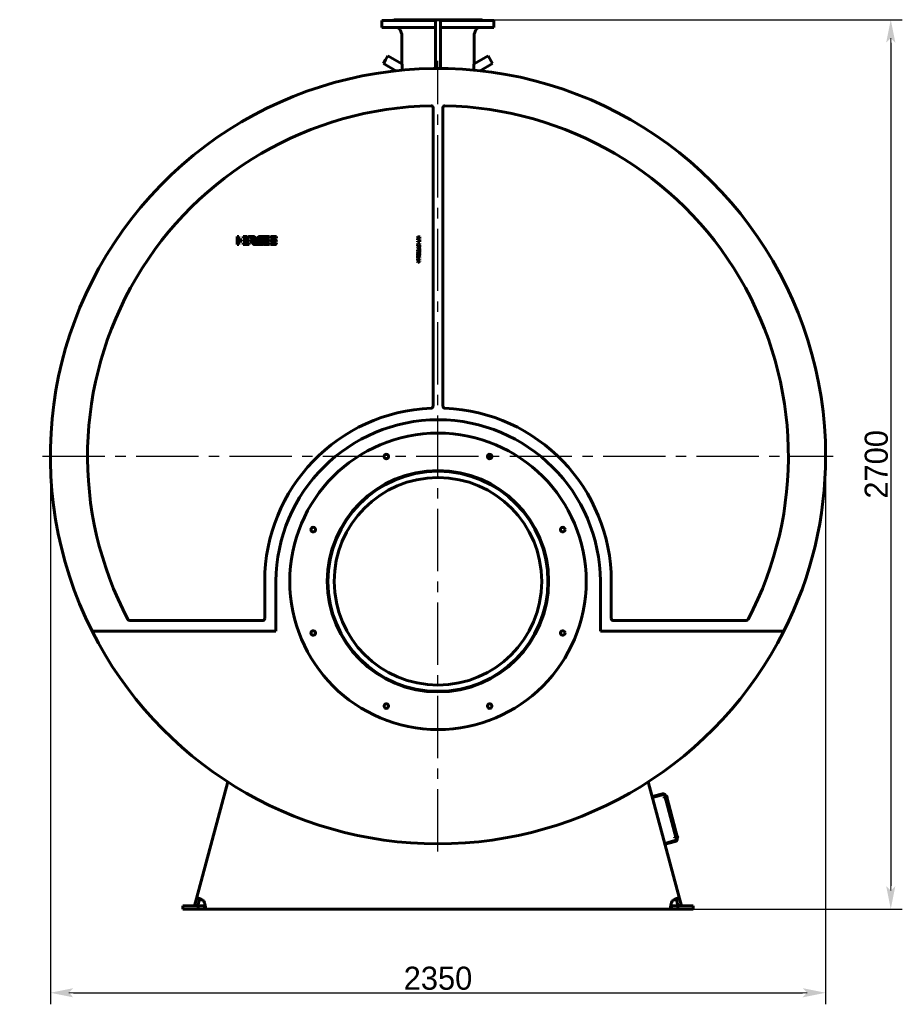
# Model space of a CAD drawing. Header units: millimetres. Extents: x 0 to 5566, y -164 to 841.
# Tile 4 of 6: x 2950 to 3218, y -164 to 135. Entities that reach past the tile are written whole.
import ezdxf

# ---------------------------------------------------------------- set-up
doc = ezdxf.new("R2010")
doc.units = ezdxf.units.MM
doc.linetypes.add('CENTER2_per53_scale0.992527', pattern=[28.361446, 18.907631, -3.151272, 3.151272, -3.151272])
doc.styles.add('TextStyle_1', font='T-FLEX Type A.TTF', dxfattribs={"height": 7})
doc.dimstyles.new('DIM_ST_2', dxfattribs={"dimtxt": 7, "dimasz": 7, "dimexe": 3.5, "dimexo": 0, "dimgap": 0.875, "dimtad": 1, "dimlfac": 10, "dimrnd": 0.01, "dimdsep": 46, "dimtxsty": 'TextStyle_1', "dimblk": 'Arrow_3_C7_Status', "dimcen": 0.09, "dimclrd": 7, "dimclre": 7, "dimclrt": 7, "dimazin": 0, "dimtfac": 1, "dimtdec": 0, "dimtmove": 0, "dimatfit": 0, "dimldrblk": 'NONE', "dimfxl": 1, "dimtvp": 1, "dimtolj": 1, "dimarcsym": 0})
doc.dimstyles.new('DIM_ST_3', dxfattribs={"dimtxt": 7, "dimasz": 7, "dimexe": 3.5, "dimexo": 0, "dimgap": 0.875, "dimtad": 1, "dimlfac": 10, "dimrnd": 0.01, "dimdsep": 46, "dimtxsty": 'TextStyle_1', "dimblk": 'Arrow_3_C7_Status', "dimcen": 0.09, "dimclrd": 7, "dimclre": 7, "dimclrt": 7, "dimazin": 0, "dimtfac": 1, "dimtdec": 0, "dimtmove": 0, "dimatfit": 0, "dimldrblk": 'NONE', "dimfxl": 1, "dimtvp": 1, "dimtolj": 1, "dimarcsym": 0})

# ---------------------------------------------------------------- blocks, each defined once
blk = doc.blocks.new('Arrow_3_C7_Status')
at = {"color": 7, "linetype": 'Continuous', "lineweight": 0}
blk.add_line((-1, 0), (-0.8, 0), dxfattribs=at)
at = {"color": 7}
blk.add_solid([(-1, -0.2), (0, 0), (-0.8, 0), (-1, 0.2)], dxfattribs=at)
blk = doc.blocks.new('*D9')
at = {"color": 7, "lineweight": -2}
for p, q in [((-117.7, 2.5), (-117.7, -163.92)), ((117.7, 2.5), (117.7, -163.92)), ((-110.7, -160.42), (110.7, -160.42))]:
    blk.add_line(p, q, dxfattribs=at)
at = {"layer": 'Defpoints', "color": 0}
for p in [(-117.7, 2.5), (117.7, 2.5), (117.7, -160.42)]:
    blk.add_point(p, dxfattribs=at)
at = {"color": 7, "lineweight": -2, "xscale": 7, "yscale": 7, "zscale": 7, "rotation": 180}
blk.add_blockref('Arrow_3_C7_Status', (-117.7, -160.42), dxfattribs=at)
at = {"color": 7, "lineweight": -2, "xscale": 7, "yscale": 7, "zscale": 7}
blk.add_blockref('Arrow_3_C7_Status', (117.7, -160.42), dxfattribs=at)
at = {"color": 7, "insert": (0, -156.04), "char_height": 7, "attachment_point": 5, "style": 'TextStyle_1'}
blk.add_mtext('\\A1;2350{\\H0.5x;\\S^ ;} ', dxfattribs=at)
blk = doc.blocks.new('_None')
blk = doc.blocks.new('*D10')
at = {"color": 7, "lineweight": -2}
for p, q in [((13.4, 135), (140.98, 135)), ((137.48, 128), (137.48, -128)), ((70.92, -135), (140.98, -135))]:
    blk.add_line(p, q, dxfattribs=at)
at = {"layer": 'Defpoints', "color": 0}
for p in [(13.4, 135), (70.92, -135), (137.48, -135)]:
    blk.add_point(p, dxfattribs=at)
at = {"color": 7, "lineweight": -2, "xscale": 7, "yscale": 7, "zscale": 7}
for p, rotation in [((137.48, 135), 89.99999999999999), ((137.48, -135), 270)]:
    blk.add_blockref('Arrow_3_C7_Status', p, dxfattribs=dict(at, rotation=rotation))
at = {"color": 7, "insert": (133.11, 0), "char_height": 7, "attachment_point": 5, "rotation": 90, "style": 'TextStyle_1'}
blk.add_mtext('\\A1;2700{\\H0.5x;\\S^ ;}', dxfattribs=at)
blk = doc.blocks.new('Проекция_12')
at = {"color": 7, "linetype": 'Continuous', "lineweight": 60}
for p, q in [((-17, 134.8), (-17, 132.6)), ((-17, 134.8), (-0.8, 134.8)), ((-13.4, 135), (-0.8, 135)), ((0.8, 135), (-0.8, 135)), ((-0.8, 129.4613), (-0.8, 135)), ((0.8, 135), (13.4, 135)), ((0.8, 129.4613), (0.8, 135)), ((0.8, 134.8), (17, 134.8)), ((17, 132.6), (17, 134.8)), ((-17, 132.6), (-0.8, 132.6)), ((-11.5114, 131.9399), (-11.0145, 130.5647)), ((0.8, 132.6), (17, 132.6)), ((11.0145, 130.5647), (11.5114, 131.9399)), ((-10.955, 130.2249), (-10.955, 121.6743)), ((-0.8, 129.4613), (-0.8, 120.1973)), ((0.8, 129.4613), (0.8, 120.1973)), ((10.955, 121.6743), (10.955, 130.2249)), ((-15.8911, 122.8499), (-16.5661, 121.6807)), ((-15.2161, 124.019), (-15.8911, 122.8499)), ((-10.9422, 121.5515), (-15.2161, 124.019)), ((15.2161, 124.019), (10.9422, 121.5515)), ((16.5661, 121.6807), (15.2161, 124.019)), ((-16.5661, 121.6807), (-12.7935, 119.5026)), ((-10.955, 121.6743), (-10.955, 121.5588)), ((10.955, 121.5588), (10.955, 121.6743)), ((12.7935, 119.5026), (16.5661, 121.6807)), ((-1.5, 17.6585), (-1.5, 108.2792)), ((1.5, 108.2792), (1.5, 17.6585)), ((-61, 69.2134), (-60.4993, 69.2117)), ((-61, 69.2131), (-61, 69.2134)), ((-61, 66.713), (-61, 69.2131)), ((-60.4993, 69.2117), (-60.4993, 68.2135)), ((-59.2013, 68.7137), (-59.2013, 69.213)), ((-59.2013, 69.213), (-57.8901, 69.213)), ((-57.8901, 69.213), (-57.4747, 68.7223)), ((-57.5393, 69.213), (-56.2808, 69.213)), ((-57.127, 68.7259), (-57.5393, 69.213)), ((-53.7929, 69.2087), (-53.2296, 69.2087)), ((-52.0745, 69.2087), (-51.1276, 69.2087)), ((-51.1276, 69.2087), (-51.1276, 68.7079)), ((-50.2603, 69.208), (-49, 69.208)), ((-49, 69.208), (-49, 68.7079)), ((-6.1892, 69.2107), (-5.5, 69.0443)), ((-6.1892, 68.9741), (-6.1892, 69.2107)), ((-5.8255, 68.9069), (-6.1892, 68.9741)), ((-6.1892, 68.8005), (-5.9939, 68.8428)), ((-6.1892, 68.5484), (-6.1892, 68.8005)), ((-5.9939, 68.8428), (-5.8544, 68.8744)), ((-5.8544, 68.8744), (-5.7397, 68.8945)), ((-5.7397, 68.8945), (-5.8255, 68.9069)), ((-5.5, 68.7788), (-5.81, 68.7003)), ((-5.5, 69.0443), (-5.5, 68.7788)), ((-60.5282, 66.713), (-61, 66.713)), ((-60.4993, 66.713), (-60.5282, 66.713)), ((-60.4993, 68.2135), (-59.5116, 68.2135)), ((-60.4993, 67.7135), (-60.4993, 66.713)), ((-59.5223, 67.7135), (-60.4993, 67.7135)), ((-59.5116, 67.7135), (-59.5223, 67.7135)), ((-59.5116, 68.2135), (-59.5116, 67.7135)), ((-57.4747, 68.7223), (-59.2013, 68.7137)), ((-59.2013, 67.7135), (-59.2013, 68.2128)), ((-59.2013, 68.2128), (-57.3168, 68.2128)), ((-57.3181, 67.7135), (-59.2013, 67.7135)), ((-59.2013, 66.7133), (-59.2013, 67.2126)), ((-59.2013, 67.2126), (-57.3168, 67.2126)), ((-57.3181, 66.7133), (-59.2013, 66.7133)), ((-57.3168, 68.2128), (-57.3181, 67.7135)), ((-57.3168, 67.2126), (-57.3181, 66.7133)), ((-56.184, 68.7259), (-57.127, 68.7259)), ((-56.184, 68.7254), (-56.184, 68.7259)), ((-55.749, 67.5579), (-56.0843, 67.954)), ((-51.1289, 66.7093), (-53.0121, 66.7093)), ((-52.8395, 67.2101), (-51.8274, 67.2101)), ((-52.6493, 67.7048), (-52.4602, 68.2055)), ((-51.8274, 67.7048), (-52.6493, 67.7048)), ((-52.4602, 68.2055), (-51.1276, 68.2055)), ((-51.1276, 68.7079), (-52.27, 68.7079)), ((-51.1289, 67.7048), (-51.8274, 67.7048)), ((-51.8274, 67.2101), (-51.1276, 67.2101)), ((-51.1276, 68.2055), (-51.1289, 67.7048)), ((-51.1276, 67.2101), (-51.1289, 66.7093)), ((-50.8928, 66.7093), (-50.8928, 67.21)), ((-50.8928, 67.21), (-49.0218, 67.21)), ((-49.6325, 66.7093), (-50.8928, 66.7093)), ((-50.872, 68.2128), (-50.2142, 68.2128)), ((-49, 68.7079), (-50.8709, 68.7079)), ((-49.6953, 67.7053), (-50.2603, 67.7053)), ((-50.2142, 68.2128), (-50.1975, 68.212)), ((-50.1975, 68.212), (-49.6325, 68.212)), ((-49.6846, 67.7048), (-49.6953, 67.7053)), ((-49.0208, 67.7048), (-49.6846, 67.7048)), ((-5.8389, 68.4647), (-6.1892, 68.5484)), ((-6.1892, 68.3655), (-5.8616, 68.4265)), ((-6.1892, 68.1268), (-6.1892, 68.3655)), ((-5.5, 68.2942), (-6.1892, 68.1268)), ((-6.1892, 67.5493), (-6.1892, 67.7714)), ((-6.1892, 67.7714), (-5.6705, 67.7714)), ((-5.5, 67.5493), (-6.1892, 67.5493)), ((-6.1892, 67.0648), (-5.8616, 66.8127)), ((-6.1892, 66.7868), (-6.1892, 67.0648)), ((-6.0001, 66.6577), (-6.1892, 66.7868)), ((-6.1892, 66.5368), (-6.0001, 66.6577)), ((-6.1892, 66.2568), (-6.1892, 66.5368)), ((-5.8616, 66.5017), (-6.1892, 66.2568)), ((-6.1892, 65.8652), (-5.5, 66.1917)), ((-6.1892, 65.5894), (-6.1892, 65.8652)), ((-6.0083, 65.7247), (-5.7841, 65.8156)), ((-5.8844, 68.6822), (-5.9608, 68.6703)), ((-5.9608, 68.6703), (-5.8839, 68.6605)), ((-5.81, 68.7003), (-5.8844, 68.6822)), ((-5.8839, 68.6605), (-5.8079, 68.6424)), ((-5.8616, 68.4265), (-5.7955, 68.4378)), ((-5.8616, 66.8127), (-5.5, 67.0916)), ((-5.5, 66.2227), (-5.8616, 66.5017)), ((-5.7862, 68.4544), (-5.8389, 68.4647)), ((-5.8079, 68.6424), (-5.5, 68.5618)), ((-5.7955, 68.4378), (-5.7366, 68.4461)), ((-5.7366, 68.4461), (-5.7862, 68.4544)), ((-5.7841, 65.8156), (-5.7841, 65.6338)), ((-5.5, 66.8219), (-5.7201, 66.6577)), ((-5.7201, 66.6577), (-5.5, 66.4996)), ((-5.6705, 68.0938), (-5.5, 68.0938)), ((-5.6705, 67.7714), (-5.6705, 68.0938)), ((-5.5, 65.9406), (-5.6261, 65.8818)), ((-5.6261, 65.8818), (-5.6261, 65.5666)), ((-5.5, 68.5618), (-5.5, 68.2942)), ((-5.5, 68.0938), (-5.5, 67.5493)), ((-5.5, 67.0916), (-5.5, 66.8219)), ((-5.5, 66.4996), (-5.5, 66.2227)), ((-5.5, 66.1917), (-5.5, 65.9406)), ((-5.5, 65.2629), (-6.1892, 65.5894)), ((-6.1892, 64.8517), (-6.1892, 65.1616)), ((-6.1892, 65.1616), (-5.5, 65.1616)), ((-5.8554, 64.7494), (-6.1892, 64.8517)), ((-6.1892, 64.6078), (-5.8564, 64.7143)), ((-6.1892, 64.2999), (-6.1892, 64.6078)), ((-5.5, 64.2999), (-6.1892, 64.2999)), ((-6.1892, 62.5683), (-6.1892, 63.2771)), ((-6.1892, 63.2771), (-6.0083, 63.2771)), ((-5.7841, 65.6338), (-6.0083, 65.7247)), ((-6.0083, 63.2771), (-6.0083, 63.0384)), ((-6.0083, 63.0384), (-5.5, 63.0384)), ((-6.0083, 62.8091), (-6.0083, 62.5683)), ((-5.5, 62.8091), (-6.0083, 62.8091)), ((-5.9515, 64.955), (-5.8534, 64.9271)), ((-5.8503, 64.9488), (-5.9515, 64.955)), ((-5.8534, 64.5314), (-5.9494, 64.5056)), ((-5.9494, 64.5056), (-5.8492, 64.5107)), ((-5.8534, 64.9271), (-5.5, 64.8134)), ((-5.5, 64.6481), (-5.8534, 64.5314)), ((-5.5, 64.9488), (-5.8503, 64.9488)), ((-5.8492, 64.5107), (-5.5, 64.5117)), ((-5.6261, 65.5666), (-5.5, 65.5119)), ((-5.5, 65.5119), (-5.5, 65.2629)), ((-5.5, 65.1616), (-5.5, 64.9488)), ((-5.5, 64.8134), (-5.5, 64.6481)), ((-5.5, 64.5117), (-5.5, 64.2999)), ((-5.5, 63.0384), (-5.5, 62.8091)), ((-6.0083, 62.5683), (-6.1892, 62.5683)), ((-6.1892, 62.1127), (-5.5, 61.8193)), ((-6.1892, 61.872), (-6.1892, 62.1127)), ((-5.8523, 61.7377), (-6.1892, 61.872)), ((-6.1892, 61.5197), (-5.8534, 61.655)), ((-5.5, 61.5693), (-6.1892, 61.2789)), ((-6.1892, 61.2789), (-6.1892, 61.5197)), ((-6.1891, 62.2202), (-6.1891, 62.4423)), ((-6.1891, 62.4423), (-5.5, 62.4423)), ((-5.5, 62.2202), (-6.1891, 62.2202)), ((-5.8534, 61.655), (-5.8027, 61.6741)), ((-5.7909, 61.7154), (-5.8523, 61.7377)), ((-5.8027, 61.6741), (-5.7356, 61.6973)), ((-5.7356, 61.6973), (-5.7909, 61.7154)), ((-5.5, 62.4423), (-5.5, 62.2202)), ((-5.5, 61.8193), (-5.5, 61.5693)), ((0.1166, -2.0994), (-0.1166, -2.1002)), ((0.11, -3.9994), (-0.11, -4.0002)), ((0.11, -3.9994), (0.11, -4.0002)), ((-52.6, -46.8), (-52.6, -35.5)), ((-49.2, -35.5), (-49.2, -50.6)), ((49.3, -50.6), (49.3, -35.5)), ((52.6, -35.5), (52.6, -46.8)), ((-93.6117, -47.4), (-53.2, -47.4)), ((53.2, -47.4), (93.6117, -47.4)), ((-104.8172, -50.6), (-105.0413, -50.6)), ((-49.2, -50.6), (-104.8172, -50.6)), ((104.8172, -50.6), (49.3, -50.6)), ((105.0413, -50.6), (104.8172, -50.6)), ((-73.3498, -131.8355), (-63.8487, -96.3769)), ((63.8487, -96.3769), (73.3498, -131.8355)), ((68.1403, -100.0295), (65.0493, -100.8577)), ((68.2179, -100.3193), (65.127, -101.1475)), ((68.9183, -101.0012), (68.6285, -101.0789)), ((68.6285, -101.0789), (68.7113, -101.388)), ((68.7113, -101.388), (69.0011, -101.3103)), ((72.2985, -113.6162), (68.8303, -100.6728)), ((72.5882, -113.5386), (69.1201, -100.5952)), ((69.1459, -100.6918), (69.3391, -100.64)), ((69.1459, -100.6918), (72.5624, -113.442)), ((72.7555, -113.3902), (69.3391, -100.64)), ((69.3875, -100.7047), (69.3585, -100.7124)), ((69.461, -100.7471), (69.5982, -101.259)), ((69.5268, -101.3403), (69.5558, -101.3325)), ((72.1276, -112.9787), (71.8379, -113.0563)), ((71.8379, -113.0563), (71.9207, -113.3654)), ((71.9207, -113.3654), (72.2105, -113.2878)), ((72.7555, -113.3902), (72.5624, -113.442)), ((72.5969, -112.6822), (72.5679, -112.6899)), ((72.6704, -112.7246), (72.8075, -113.2365)), ((72.7361, -113.3178), (72.7651, -113.31)), ((68.8539, -115.0568), (71.9449, -114.2286)), ((68.9316, -115.3466), (72.0226, -114.5184)), ((-77.5, -135), (-77.5, -134)), ((-77.5, -134), (-72.7945, -134)), ((-73.8345, -133.6446), (-73.3498, -131.8355)), ((-72.8686, -133.9034), (-73.8345, -133.6446)), ((-72.3839, -132.0943), (-73.3498, -131.8355)), ((-72.8686, -133.9034), (-72.3839, -132.0943)), ((-72.7945, -134), (-70.9216, -134)), ((-72.7945, -134), (-72.7945, -135)), ((-70.9216, -134), (-70.9216, -135)), ((70.9216, -134), (72.7945, -134)), ((70.9216, -134), (70.9216, -135)), ((72.3839, -132.0943), (73.3498, -131.8355)), ((72.3839, -132.0943), (72.8686, -133.9034)), ((72.7945, -134), (72.7945, -135)), ((77.5, -134), (72.7945, -134)), ((72.8686, -133.9034), (73.8345, -133.6446)), ((73.3498, -131.8355), (73.8345, -133.6446)), ((77.5, -134), (77.5, -135)), ((-77.5, -135), (-72.7945, -135)), ((-72.7945, -135), (-70.9216, -135)), ((70.9216, -135), (-70.9216, -135)), ((70.9216, -135), (72.7945, -135)), ((77.5, -135), (72.7945, -135))]:
    blk.add_line(p, q, dxfattribs=at)
at = {"color": 7, "linetype": 'CENTER2_per53_scale0.992527', "lineweight": 25}
for p, q in [((0, -117.5333), (0, 122.5333)), ((-120.0333, 2.5), (120.0333, 2.5))]:
    blk.add_line(p, q, dxfattribs=at)
at = {"color": 7, "lineweight": 60, "flags": 128}
for points in [[(-56.2808, 69.213), (-56.2531, 69.2128), (-56.2259, 69.2122), (-56.1992, 69.2111), (-56.1728, 69.2096), (-56.1469, 69.2077), (-56.1218, 69.2054), (-56.0972, 69.2028), (-56.0729, 69.1997), (-56.0491, 69.1963), (-56.0212, 69.1917), (-55.9939, 69.1866), (-55.9672, 69.1809), (-55.941, 69.1748), (-55.9154, 69.1682), (-55.8904, 69.161), (-55.8659, 69.1534), (-55.842, 69.1453), (-55.8186, 69.1367), (-55.7958, 69.1276), (-55.7736, 69.1181), (-55.7519, 69.1081), (-55.732, 69.0983), (-55.7126, 69.0882), (-55.6937, 69.0776), (-55.6752, 69.0667), (-55.6573, 69.0553), (-55.6388, 69.043), (-55.6209, 69.0302), (-55.6035, 69.017), (-55.5866, 69.0034), (-55.5703, 68.9895), (-55.5546, 68.9752), (-55.5403, 68.9614), (-55.5264, 68.9473), (-55.5131, 68.9329), (-55.5002, 68.9181), (-55.4878, 68.9031), (-55.4745, 68.886), (-55.4618, 68.8686), (-55.4498, 68.8508), (-55.4383, 68.8327), (-55.4274, 68.8142), (-55.4172, 68.7955), (-55.4075, 68.7764), (-55.3984, 68.7571), (-55.3903, 68.7384), (-55.3828, 68.7195), (-55.3758, 68.7004), (-55.3693, 68.681), (-55.3633, 68.6614), (-55.3579, 68.6416), (-55.3522, 68.618), (-55.3472, 68.5941), (-55.343, 68.5699), (-55.3395, 68.5455), (-55.337, 68.5234), (-55.335, 68.5013), (-55.3337, 68.4789), (-55.3329, 68.4563), (-55.3327, 68.4337), (-55.3331, 68.4108), (-55.334, 68.3878), (-55.3355, 68.3647), (-55.338, 68.3382), (-55.3412, 68.3115), (-55.3451, 68.2847), (-55.3498, 68.2577), (-55.3552, 68.2307), (-55.3614, 68.2036), (-55.3683, 68.1764), (-55.3752, 68.1514), (-55.3828, 68.1263), (-55.391, 68.1013), (-55.3999, 68.0762), (-55.4093, 68.0511), (-55.4193, 68.026)], [(-54.8953, 68.628), (-54.8841, 68.6532), (-54.8724, 68.6779), (-54.8603, 68.702), (-54.8478, 68.7256), (-54.8348, 68.7487), (-54.8215, 68.7712), (-54.8077, 68.7932), (-54.7946, 68.8129), (-54.7813, 68.8321), (-54.7675, 68.8508), (-54.7534, 68.8691), (-54.739, 68.8869), (-54.7242, 68.9043), (-54.709, 68.9212), (-54.6935, 68.9376), (-54.6776, 68.9536), (-54.6614, 68.9691), (-54.6448, 68.9842), (-54.6279, 68.9987), (-54.6116, 69.012), (-54.595, 69.025), (-54.5781, 69.0374), (-54.5608, 69.0495), (-54.5433, 69.0612), (-54.5244, 69.0731), (-54.5051, 69.0845), (-54.4854, 69.0955), (-54.4654, 69.106), (-54.4451, 69.116), (-54.4244, 69.1255), (-54.4045, 69.1341), (-54.3844, 69.1423), (-54.3639, 69.15), (-54.3431, 69.1573), (-54.3221, 69.1642), (-54.2982, 69.1714), (-54.2739, 69.178), (-54.2493, 69.1841), (-54.2242, 69.1897), (-54.1988, 69.1948), (-54.173, 69.1993), (-54.1468, 69.2033), (-54.1202, 69.2068)], [(-54.1202, 69.2068), (-54.1113, 69.2078), (-54.1029, 69.2085), (-54.0951, 69.209), (-54.0879, 69.2093), (-54.0812, 69.2093), (-54.075, 69.209), (-54.0694, 69.2084), (-54.0643, 69.2076), (-54.0597, 69.2065), (-54.0556, 69.205), (-54.052, 69.2033), (-54.0488, 69.2013), (-54.0461, 69.1989), (-54.0439, 69.1962), (-54.042, 69.1928), (-54.0405, 69.189), (-54.0397, 69.1847), (-54.0393, 69.18), (-54.0394, 69.1749), (-54.04, 69.1692), (-54.0411, 69.1631), (-54.0424, 69.1571), (-54.0442, 69.1506), (-54.0463, 69.1438), (-54.0487, 69.1365), (-54.0515, 69.1287), (-54.0546, 69.1205)], [(-53.8547, 69.1732), (-53.8527, 69.1785), (-53.8503, 69.1833), (-53.8476, 69.1876), (-53.8445, 69.1914), (-53.8412, 69.1947), (-53.8376, 69.1975), (-53.8338, 69.2), (-53.8298, 69.2021), (-53.8257, 69.2038), (-53.8194, 69.2058), (-53.813, 69.2072), (-53.8063, 69.2081), (-53.7996, 69.2086), (-53.7929, 69.2087)], [(-53.2296, 69.2087), (-53.2239, 69.2086), (-53.2187, 69.2083), (-53.214, 69.2077), (-53.2097, 69.207), (-53.206, 69.206), (-53.2026, 69.2048), (-53.1992, 69.2031), (-53.1963, 69.2011), (-53.194, 69.1989), (-53.1922, 69.1964), (-53.1909, 69.1935), (-53.1899, 69.1901), (-53.1896, 69.1863), (-53.1897, 69.1822), (-53.1903, 69.1778), (-53.1913, 69.173), (-53.1927, 69.1681), (-53.1944, 69.1629), (-53.1963, 69.1574), (-53.1986, 69.1516)], [(-53.0127, 69.1688), (-53.0106, 69.1741), (-53.0082, 69.179), (-53.0054, 69.1835), (-53.0023, 69.1875), (-52.9988, 69.1912), (-52.9952, 69.1944), (-52.9913, 69.1972), (-52.9871, 69.1997), (-52.9828, 69.2018), (-52.9764, 69.2043), (-52.9698, 69.2062), (-52.9631, 69.2075), (-52.9563, 69.2084), (-52.9495, 69.2087)], [(-52.3893, 69.2087), (-52.3835, 69.2086), (-52.3783, 69.2083), (-52.3736, 69.2077), (-52.3693, 69.2068), (-52.3654, 69.2057), (-52.362, 69.2043), (-52.3585, 69.2024), (-52.3555, 69.2001), (-52.3531, 69.1975), (-52.3511, 69.1947), (-52.3497, 69.1915), (-52.3486, 69.1876), (-52.3481, 69.1835), (-52.3481, 69.179), (-52.3486, 69.1742), (-52.3495, 69.1692), (-52.3508, 69.164), (-52.3524, 69.1586), (-52.3543, 69.153), (-52.3566, 69.1472)], [(-50.8709, 68.7079), (-50.8664, 68.7295), (-50.8616, 68.7507), (-50.8564, 68.7714), (-50.8508, 68.7916), (-50.8447, 68.8113), (-50.8383, 68.8306), (-50.8314, 68.8493), (-50.8242, 68.8676), (-50.8161, 68.8863), (-50.8076, 68.9045), (-50.7987, 68.9221), (-50.7894, 68.9392), (-50.7795, 68.9557), (-50.7693, 68.9718), (-50.7586, 68.9873), (-50.7475, 69.0023), (-50.7359, 69.0168), (-50.7238, 69.0307), (-50.7114, 69.0441), (-50.6985, 69.057), (-50.6859, 69.0687), (-50.6729, 69.0799), (-50.6596, 69.0907), (-50.6458, 69.1009), (-50.6317, 69.1107), (-50.6162, 69.1206), (-50.6004, 69.13), (-50.5841, 69.1388), (-50.5673, 69.1471), (-50.5501, 69.1549), (-50.5325, 69.1621), (-50.5155, 69.1685), (-50.4981, 69.1743), (-50.4802, 69.1797), (-50.462, 69.1847), (-50.4435, 69.1891), (-50.4245, 69.1931), (-50.4051, 69.1966), (-50.3854, 69.1997), (-50.3652, 69.2022), (-50.3447, 69.2043), (-50.3242, 69.2059), (-50.3032, 69.2071), (-50.2819, 69.2078), (-50.2603, 69.208)], [(-56.8004, 67.8103), (-56.8051, 67.8145), (-56.8097, 67.8189), (-56.8141, 67.8236), (-56.8182, 67.8284), (-56.8218, 67.8335), (-56.8248, 67.8388), (-56.8264, 67.8426), (-56.8276, 67.8464), (-56.8284, 67.8503), (-56.8288, 67.8544), (-56.8287, 67.8586), (-56.828, 67.8629), (-56.8267, 67.8673)], [(-56.8267, 67.8673), (-56.8249, 67.8718), (-56.8228, 67.8757), (-56.8205, 67.879), (-56.8179, 67.8817), (-56.8151, 67.8839), (-56.8114, 67.8861), (-56.8074, 67.8877), (-56.8031, 67.8887), (-56.7987, 67.8892), (-56.7926, 67.8894), (-56.7864, 67.8891), (-56.7801, 67.8885), (-56.7739, 67.8879), (-56.7677, 67.8875), (-56.7618, 67.8874)], [(-56.2761, 67.8882), (-56.2657, 67.8892), (-56.2555, 67.8896), (-56.2457, 67.8896), (-56.2362, 67.8891), (-56.2269, 67.888), (-56.2179, 67.8864), (-56.2097, 67.8844), (-56.2018, 67.882), (-56.1941, 67.879), (-56.1867, 67.8755), (-56.1795, 67.8715), (-56.1725, 67.867), (-56.1658, 67.862), (-56.1593, 67.8564), (-56.1531, 67.8503), (-56.1471, 67.8436), (-56.1414, 67.8365), (-56.1359, 67.8288), (-56.1307, 67.8206), (-56.1257, 67.8118)], [(-56.0843, 67.954), (-56.0784, 67.9614), (-56.0722, 67.9692), (-56.0657, 67.9775), (-56.0589, 67.9862), (-56.0519, 67.9953), (-56.0446, 68.0048), (-56.0372, 68.0146), (-56.0267, 68.0287), (-56.016, 68.0434), (-56.005, 68.0585), (-55.994, 68.0742), (-55.9808, 68.0933), (-55.9677, 68.1128), (-55.9547, 68.1328), (-55.942, 68.153), (-55.9297, 68.1733), (-55.9179, 68.1937), (-55.9084, 68.2109), (-55.8995, 68.2279), (-55.8912, 68.2448), (-55.8835, 68.2615), (-55.8779, 68.2745), (-55.8728, 68.2872), (-55.8682, 68.2998), (-55.8641, 68.3121), (-55.8613, 68.3217), (-55.8588, 68.3312), (-55.8568, 68.3404), (-55.8551, 68.3494), (-55.8539, 68.3582), (-55.8532, 68.3666), (-55.8529, 68.3748), (-55.853, 68.3826), (-55.8537, 68.3902)], [(-55.764, 66.7139), (-55.7752, 66.7136), (-55.7859, 66.7137), (-55.7961, 66.7144), (-55.8059, 66.7155), (-55.8153, 66.717), (-55.8242, 66.7189), (-55.8326, 66.7213), (-55.8408, 66.724), (-55.8486, 66.7271), (-55.8576, 66.7313), (-55.8662, 66.736), (-55.8744, 66.7411), (-55.8824, 66.7468), (-55.8902, 66.7529), (-55.8977, 66.7594), (-55.9065, 66.7677), (-55.9152, 66.7766), (-55.9237, 66.786), (-55.9322, 66.7959), (-55.9408, 66.8062), (-55.9521, 66.8203), (-55.9638, 66.8351), (-55.9759, 66.8504)], [(-55.0836, 66.7605), (-55.0888, 66.7668), (-55.0945, 66.7734), (-55.1007, 66.7805), (-55.1072, 66.788), (-55.1141, 66.7959), (-55.1214, 66.8041), (-55.129, 66.8127), (-55.1369, 66.8215), (-55.1473, 66.8331), (-55.158, 66.8451), (-55.1692, 66.8575), (-55.1806, 66.8702), (-55.1923, 66.8833), (-55.21, 66.9032), (-55.2281, 66.9236), (-55.2464, 66.9444), (-55.2646, 66.9654), (-55.2828, 66.9866), (-55.3006, 67.0077), (-55.314, 67.0237), (-55.327, 67.0396), (-55.3396, 67.0553), (-55.3517, 67.0708), (-55.3633, 67.0859), (-55.372, 67.0976), (-55.3803, 67.109), (-55.3882, 67.1201), (-55.3956, 67.1309), (-55.4024, 67.1414), (-55.4082, 67.1506), (-55.4136, 67.1595), (-55.4184, 67.168), (-55.4227, 67.1762), (-55.4264, 67.1841), (-55.4296, 67.1915), (-55.4322, 67.1985), (-55.4341, 67.2045), (-55.4354, 67.2101), (-55.4361, 67.2154), (-55.4363, 67.2202), (-55.4358, 67.2246), (-55.4348, 67.2285)], [(-54.9547, 66.7914), (-54.9588, 66.7816), (-54.9631, 66.7725), (-54.9673, 66.764), (-54.9716, 66.7562), (-54.9759, 66.7491), (-54.9803, 66.7427), (-54.9847, 66.737), (-54.9888, 66.7324), (-54.993, 66.7284), (-54.9973, 66.725), (-55.0016, 66.7222), (-55.006, 66.72), (-55.0105, 66.7184), (-55.015, 66.7174), (-55.0195, 66.7171), (-55.0242, 66.7173), (-55.029, 66.7181), (-55.0338, 66.7196), (-55.0388, 66.7216), (-55.0439, 66.7243), (-55.0492, 66.7276), (-55.0545, 66.7315), (-55.0601, 66.736), (-55.0657, 66.7412), (-55.0715, 66.747), (-55.0775, 66.7534), (-55.0836, 66.7605)], [(-54.6993, 66.7143), (-54.7073, 66.7143), (-54.7147, 66.7145), (-54.7215, 66.715), (-54.7278, 66.7158), (-54.7336, 66.7169), (-54.7388, 66.7182), (-54.7436, 66.7199), (-54.7478, 66.7218), (-54.7515, 66.724), (-54.7547, 66.7265), (-54.7575, 66.7293), (-54.7598, 66.7324), (-54.7618, 66.7362), (-54.7632, 66.7405), (-54.7641, 66.7451), (-54.7644, 66.7502), (-54.7642, 66.7557), (-54.7635, 66.7616), (-54.7624, 66.7675), (-54.7609, 66.7739), (-54.7589, 66.7806), (-54.7565, 66.7877), (-54.7537, 66.7953)], [(-54.0935, 66.8376), (-54.0983, 66.8264), (-54.1032, 66.8158), (-54.1082, 66.8058), (-54.1134, 66.7963), (-54.1186, 66.7875), (-54.124, 66.7792), (-54.1295, 66.7715), (-54.1358, 66.7637), (-54.1421, 66.7565), (-54.1486, 66.7499), (-54.1553, 66.7439), (-54.1621, 66.7386), (-54.1691, 66.7338), (-54.1763, 66.7296), (-54.1836, 66.726), (-54.1911, 66.723), (-54.1987, 66.7204), (-54.2064, 66.7185), (-54.2142, 66.717), (-54.2222, 66.716), (-54.2304, 66.7155)], [(-53.8573, 66.7098), (-53.8659, 66.71), (-53.8738, 66.7106), (-53.881, 66.7114), (-53.8876, 66.7124), (-53.8936, 66.7137), (-53.899, 66.7154), (-53.9039, 66.7173), (-53.9085, 66.7198), (-53.9124, 66.7226), (-53.9157, 66.7259), (-53.9183, 66.7295), (-53.9202, 66.7336), (-53.9216, 66.7382), (-53.9223, 66.7431), (-53.9224, 66.7485), (-53.9219, 66.7544), (-53.9209, 66.7608), (-53.9194, 66.7676), (-53.9173, 66.7748), (-53.9147, 66.7825), (-53.9116, 66.7908)], [(-53.2515, 66.8332), (-53.2563, 66.8219), (-53.2612, 66.8113), (-53.2662, 66.8013), (-53.2714, 66.7919), (-53.2766, 66.783), (-53.282, 66.7748), (-53.2875, 66.767), (-53.2937, 66.7592), (-53.3001, 66.752), (-53.3066, 66.7454), (-53.3133, 66.7394), (-53.3201, 66.7341), (-53.3271, 66.7293), (-53.3343, 66.7252), (-53.3416, 66.7215), (-53.3491, 66.7185), (-53.3567, 66.716), (-53.3644, 66.714), (-53.3722, 66.7125), (-53.3802, 66.7115), (-53.3884, 66.711)], [(-50.2603, 67.7053), (-50.2828, 67.7056), (-50.3048, 67.7063), (-50.3265, 67.7076), (-50.3478, 67.7093), (-50.3687, 67.7115), (-50.3891, 67.7142), (-50.4092, 67.7174), (-50.4288, 67.7211), (-50.449, 67.7255), (-50.4687, 67.7304), (-50.488, 67.7359), (-50.5068, 67.7419), (-50.5252, 67.7485), (-50.5431, 67.7555), (-50.5606, 67.7632), (-50.5776, 67.7713), (-50.5942, 67.78), (-50.6104, 67.7893), (-50.6261, 67.799), (-50.6413, 67.8093), (-50.6553, 67.8195), (-50.6688, 67.8302), (-50.682, 67.8414), (-50.6948, 67.853), (-50.7072, 67.8651), (-50.7199, 67.8785), (-50.7321, 67.8924), (-50.7439, 67.9068), (-50.7552, 67.9217), (-50.7661, 67.9372), (-50.7766, 67.9532), (-50.786, 67.9688), (-50.7951, 67.9849), (-50.8037, 68.0014), (-50.8119, 68.0184), (-50.8198, 68.0359), (-50.8272, 68.0539), (-50.8343, 68.0723), (-50.8409, 68.0912), (-50.8471, 68.1105), (-50.853, 68.1304), (-50.8583, 68.1503), (-50.8633, 68.1707), (-50.8678, 68.1915), (-50.872, 68.2128)], [(-49.6325, 68.212), (-49.61, 68.2117), (-49.5879, 68.211), (-49.5663, 68.2097), (-49.545, 68.208), (-49.5241, 68.2058), (-49.5037, 68.2031), (-49.4836, 68.1999), (-49.464, 68.1962), (-49.4438, 68.1918), (-49.4241, 68.1869), (-49.4048, 68.1814), (-49.386, 68.1754), (-49.3677, 68.1689), (-49.3497, 68.1618), (-49.3323, 68.1542), (-49.3152, 68.146), (-49.2986, 68.1373), (-49.2825, 68.1281), (-49.2668, 68.1183), (-49.2515, 68.108), (-49.2376, 68.0978), (-49.224, 68.0872), (-49.2108, 68.076), (-49.1981, 68.0644), (-49.1857, 68.0523), (-49.173, 68.0389), (-49.1608, 68.0251), (-49.149, 68.0106), (-49.1376, 67.9957), (-49.1267, 67.9802), (-49.1163, 67.9642), (-49.1068, 67.9486), (-49.0978, 67.9326), (-49.0891, 67.916), (-49.0809, 67.899), (-49.0731, 67.8816), (-49.0656, 67.8636), (-49.0586, 67.8452), (-49.0519, 67.8263), (-49.0457, 67.807), (-49.0399, 67.7872), (-49.0345, 67.7673), (-49.0295, 67.7469), (-49.025, 67.726), (-49.0208, 67.7048)], [(-49.0218, 67.21), (-49.0262, 67.1884), (-49.031, 67.1672), (-49.0362, 67.1465), (-49.0419, 67.1263), (-49.0479, 67.1065), (-49.0544, 67.0872), (-49.0612, 67.0684), (-49.0684, 67.0501), (-49.0765, 67.0314), (-49.085, 67.0132), (-49.0939, 66.9956), (-49.1032, 66.9785), (-49.113, 66.9619), (-49.1233, 66.9458), (-49.134, 66.9303), (-49.1451, 66.9153), (-49.1567, 66.9008), (-49.1687, 66.8868), (-49.1812, 66.8734), (-49.1941, 66.8605), (-49.2067, 66.8488), (-49.2197, 66.8375), (-49.233, 66.8268), (-49.2468, 66.8165), (-49.2609, 66.8067), (-49.2764, 66.7968), (-49.2922, 66.7874), (-49.3085, 66.7786), (-49.3253, 66.7703), (-49.3425, 66.7625), (-49.3601, 66.7552), (-49.3772, 66.7489), (-49.3946, 66.743), (-49.4124, 66.7376), (-49.4306, 66.7327), (-49.4492, 66.7282), (-49.4682, 66.7242), (-49.4876, 66.7207), (-49.5073, 66.7176), (-49.5275, 66.7151), (-49.548, 66.713), (-49.5686, 66.7114), (-49.5895, 66.7102), (-49.6108, 66.7095), (-49.6325, 66.7093)], [(-6.1111, 63.43), (-6.121, 63.4425), (-6.1303, 63.4549), (-6.139, 63.4672), (-6.1471, 63.4794), (-6.1546, 63.4915), (-6.1615, 63.5035), (-6.1679, 63.5153), (-6.1742, 63.5283), (-6.1798, 63.5411), (-6.1846, 63.5538), (-6.1888, 63.5664), (-6.1922, 63.5788)], [(-6.1365, 64.053), (-6.1283, 64.0626), (-6.1197, 64.0718), (-6.1106, 64.0805), (-6.1012, 64.0888), (-6.0913, 64.0966), (-6.0809, 64.104), (-6.0702, 64.111), (-6.0578, 64.1181), (-6.045, 64.1247), (-6.0316, 64.1308), (-6.0177, 64.1363), (-6.0032, 64.1414), (-5.9883, 64.1458), (-5.9728, 64.1498), (-5.9568, 64.1532), (-5.9403, 64.1561), (-5.9233, 64.1585), (-5.9061, 64.1603), (-5.8883, 64.1615), (-5.8701, 64.1623), (-5.8513, 64.1626)], [(-5.8523, 63.3515), (-5.8696, 63.3516), (-5.8863, 63.3521), (-5.9024, 63.3529), (-5.9181, 63.354), (-5.9332, 63.3554), (-5.9478, 63.3572), (-5.9618, 63.3592), (-5.9767, 63.3618), (-5.9909, 63.3648), (-6.0045, 63.3682), (-6.0174, 63.372), (-6.0297, 63.3761), (-6.0414, 63.3806), (-6.0524, 63.3855), (-6.0628, 63.3908), (-6.0725, 63.3965), (-6.0816, 63.4026), (-6.0899, 63.4089), (-6.0976, 63.4156), (-6.1047, 63.4226), (-6.1111, 63.43)], [(-6.0311, 63.7575), (-6.0309, 63.77), (-6.0303, 63.782), (-6.0293, 63.7936), (-6.0279, 63.8046), (-6.0261, 63.8152), (-6.0239, 63.8253), (-6.0213, 63.8349), (-6.0183, 63.844), (-6.0147, 63.853), (-6.0107, 63.8615), (-6.0062, 63.8695), (-6.0013, 63.877), (-5.996, 63.8839), (-5.9902, 63.8903)], [(-5.9902, 63.6237), (-5.9958, 63.6298), (-6.0009, 63.6364), (-6.0056, 63.6435), (-6.0099, 63.6511), (-6.0138, 63.6592), (-6.0173, 63.6677), (-6.0204, 63.6768), (-6.0232, 63.6863), (-6.0256, 63.6968), (-6.0275, 63.7079), (-6.0291, 63.7195), (-6.0302, 63.7316), (-6.0308, 63.7443), (-6.0311, 63.7575)], [(-5.9902, 63.8903), (-5.9843, 63.896), (-5.9779, 63.9012), (-5.971, 63.906), (-5.9636, 63.9105), (-5.9558, 63.9145), (-5.9475, 63.9181), (-5.9387, 63.9213), (-5.9295, 63.924), (-5.9193, 63.9265), (-5.9086, 63.9285), (-5.8974, 63.9301), (-5.8856, 63.9312), (-5.8734, 63.9319), (-5.8606, 63.9321)], [(-5.8606, 63.5819), (-5.8728, 63.5821), (-5.8845, 63.5827), (-5.8958, 63.5837), (-5.9066, 63.5852), (-5.9169, 63.587), (-5.9268, 63.5893), (-5.9361, 63.5919), (-5.945, 63.595), (-5.9539, 63.5987), (-5.9622, 63.6028), (-5.97, 63.6074), (-5.9772, 63.6124), (-5.984, 63.6178), (-5.9902, 63.6237)], [(-5.8606, 63.9321), (-5.8475, 63.932), (-5.8348, 63.9315), (-5.8227, 63.9307), (-5.811, 63.9295), (-5.7997, 63.9281), (-5.7892, 63.9263), (-5.7791, 63.9242), (-5.7694, 63.9219), (-5.7602, 63.9192), (-5.7498, 63.9156), (-5.7401, 63.9115), (-5.731, 63.907), (-5.7226, 63.902), (-5.7148, 63.8967), (-5.7077, 63.8908)], [(-5.7072, 63.6222), (-5.7132, 63.6173), (-5.7197, 63.6127), (-5.7266, 63.6084), (-5.7341, 63.6045), (-5.742, 63.6009), (-5.7503, 63.5976), (-5.7591, 63.5947), (-5.7683, 63.592), (-5.7779, 63.5897), (-5.7901, 63.5873), (-5.8028, 63.5854), (-5.8163, 63.5838), (-5.8304, 63.5828), (-5.8452, 63.5821), (-5.8606, 63.5819)], [(-5.5718, 63.4512), (-5.5816, 63.441), (-5.592, 63.4314), (-5.6029, 63.4224), (-5.6143, 63.4139), (-5.6263, 63.4059), (-5.6388, 63.3985), (-5.651, 63.392), (-5.6638, 63.3859), (-5.677, 63.3804), (-5.6907, 63.3754), (-5.7049, 63.3708), (-5.7195, 63.3667), (-5.7346, 63.3631), (-5.7502, 63.36), (-5.7663, 63.3574), (-5.7828, 63.3552), (-5.7995, 63.3536), (-5.8167, 63.3524), (-5.8343, 63.3517), (-5.8523, 63.3515)], [(-5.8513, 64.1626), (-5.8319, 64.1623), (-5.8131, 64.1615), (-5.7947, 64.1601), (-5.7769, 64.1582), (-5.7596, 64.1557), (-5.7429, 64.1527), (-5.7276, 64.1494), (-5.7127, 64.1456), (-5.6983, 64.1413), (-5.6844, 64.1365), (-5.671, 64.1313), (-5.658, 64.1255), (-5.6455, 64.1193), (-5.6335, 64.1126), (-5.6219, 64.1054), (-5.6108, 64.0977), (-5.6004, 64.0897), (-5.5904, 64.0812), (-5.5809, 64.0723), (-5.5718, 64.0629)], [(-5.7077, 63.8908), (-5.7014, 63.8848), (-5.6956, 63.8783), (-5.6902, 63.8712), (-5.6853, 63.8637), (-5.6808, 63.8557), (-5.6768, 63.8472), (-5.6733, 63.8382), (-5.6702, 63.8286), (-5.6674, 63.8182), (-5.6652, 63.8071), (-5.6634, 63.7955), (-5.6622, 63.7834), (-5.6614, 63.7707), (-5.6612, 63.7575)], [(-5.6612, 63.7575), (-5.6614, 63.7445), (-5.6621, 63.732), (-5.6632, 63.72), (-5.6648, 63.7086), (-5.6668, 63.6977), (-5.6693, 63.6873), (-5.6722, 63.6775), (-5.6756, 63.6682), (-5.6796, 63.6591), (-5.6842, 63.6505), (-5.6892, 63.6426), (-5.6947, 63.6352), (-5.7007, 63.6284), (-5.7072, 63.6222)], [(-5.5718, 64.0629), (-5.5625, 64.0522), (-5.5537, 64.0409), (-5.5454, 64.029), (-5.5376, 64.0165), (-5.5303, 64.0035), (-5.5235, 63.9899), (-5.5175, 63.9765), (-5.512, 63.9627), (-5.5069, 63.9483), (-5.5023, 63.9334), (-5.4981, 63.918), (-5.4943, 63.902), (-5.491, 63.8856), (-5.4882, 63.8686), (-5.4858, 63.8512), (-5.4838, 63.8332), (-5.4823, 63.815), (-5.4812, 63.7963), (-5.4806, 63.7772), (-5.4804, 63.7575)], [(-5.4804, 63.7575), (-5.4806, 63.7362), (-5.4814, 63.7155), (-5.4826, 63.6954), (-5.4844, 63.6758), (-5.4866, 63.6568), (-5.4894, 63.6384), (-5.4924, 63.6216), (-5.4959, 63.6054), (-5.4998, 63.5896), (-5.5042, 63.5744), (-5.5091, 63.5596), (-5.5143, 63.5454), (-5.52, 63.5317), (-5.5262, 63.5186), (-5.5328, 63.5059), (-5.5398, 63.4938), (-5.5472, 63.4824), (-5.555, 63.4715), (-5.5632, 63.4611), (-5.5718, 63.4512)], [(-71.4179, -132.3531), (-71.5047, -132.29), (-71.5931, -132.2293), (-71.6824, -132.1712), (-71.7752, -132.1141), (-71.8684, -132.0599), (-71.9615, -132.0087), (-72.0511, -131.962), (-72.14, -131.9183), (-72.2278, -131.8776), (-72.3169, -131.8388), (-72.4041, -131.8034), (-72.489, -131.7714), (-72.5655, -131.7449), (-72.6397, -131.7215), (-72.711, -131.7013), (-72.7813, -131.6838), (-72.8483, -131.6699), (-72.9117, -131.6596), (-72.9688, -131.6531), (-73.0223, -131.6499), (-73.072, -131.6502), (-73.1192, -131.654), (-73.1622, -131.6616), (-73.2009, -131.6728), (-73.2373, -131.6888), (-73.2689, -131.709), (-73.2958, -131.7334), (-73.3186, -131.7629), (-73.3366, -131.797), (-73.3498, -131.8355)], [(-72.2175, -131.8824), (-72.2431, -131.8924), (-72.2703, -131.9082), (-72.2953, -131.9283), (-72.3175, -131.9523), (-72.3382, -131.9819), (-72.3559, -132.0153), (-72.3712, -132.0531), (-72.3839, -132.0943)], [(-70.9216, -135), (-70.883, -134.9975), (-70.8473, -134.9898), (-70.8143, -134.977), (-70.7832, -134.9582), (-70.7549, -134.9336), (-70.7295, -134.9034), (-70.7077, -134.8687), (-70.6884, -134.8286), (-70.6718, -134.7833), (-70.6574, -134.7312), (-70.6458, -134.6737), (-70.6369, -134.6111), (-70.6311, -134.5483), (-70.6277, -134.4814), (-70.6266, -134.4107), (-70.628, -134.3339), (-70.6319, -134.2534), (-70.6383, -134.1696), (-70.6468, -134.0864), (-70.6576, -134.0006), (-70.6707, -133.9125), (-70.6866, -133.8199), (-70.705, -133.7254), (-70.7259, -133.6296), (-70.7508, -133.527), (-70.7785, -133.4235), (-70.809, -133.3197), (-70.8434, -133.2126), (-70.881, -133.1058), (-70.9216, -133)], [(-70.9216, -134), (-70.874, -133.998), (-70.8296, -133.9919), (-70.788, -133.9808), (-70.7503, -133.9644), (-70.7178, -133.943), (-70.6898, -133.916), (-70.6737, -133.8945)], [(70.9216, -133), (70.883, -133.1002), (70.8473, -133.2012), (70.8143, -133.3026), (70.7832, -133.4069), (70.7549, -133.511), (70.7295, -133.6142), (70.7077, -133.7128), (70.6884, -133.8101), (70.6718, -133.9054), (70.6574, -134.0014), (70.6458, -134.0948), (70.6369, -134.1851), (70.6311, -134.2659), (70.6277, -134.3436), (70.6266, -134.4177), (70.628, -134.4902), (70.6319, -134.5585), (70.6383, -134.6223), (70.6468, -134.6792), (70.6576, -134.7317), (70.6707, -134.7797), (70.6866, -134.8242), (70.705, -134.8638), (70.7259, -134.8983), (70.7508, -134.9293), (70.7785, -134.9546), (70.809, -134.9743), (70.8434, -134.9887), (70.881, -134.9972), (70.9216, -135)], [(70.6738, -133.8941), (70.6901, -133.9163), (70.7124, -133.9385), (70.7383, -133.9575), (70.7672, -133.9727), (70.8012, -133.985), (70.838, -133.9934), (70.8785, -133.9984), (70.9216, -134)], [(73.3498, -131.8355), (73.3374, -131.7989), (73.3207, -131.7663), (73.2998, -131.7378), (73.2735, -131.7126), (73.2425, -131.6917), (73.2067, -131.675), (73.1675, -131.6629), (73.1239, -131.6547), (73.0759, -131.6503), (73.0218, -131.6499), (72.9632, -131.6536), (72.9004, -131.6612), (72.8383, -131.6718), (72.7728, -131.6858), (72.7042, -131.7031), (72.6304, -131.7243), (72.5537, -131.7489), (72.4744, -131.7768), (72.3962, -131.8065), (72.3161, -131.8392), (72.2344, -131.8746), (72.1491, -131.914), (72.0626, -131.9562), (71.9754, -132.0012), (71.8828, -132.0518), (71.79, -132.1053), (71.6976, -132.1616), (71.6031, -132.2226), (71.5097, -132.2865), (71.4179, -132.3531)], [(72.3839, -132.0943), (72.3696, -132.0488), (72.3522, -132.0076), (72.3307, -131.9702), (72.3052, -131.9381), (72.2761, -131.9123), (72.2427, -131.8922), (72.2179, -131.8823)]]:
    blk.add_lwpolyline(points, dxfattribs=at)
at = {"color": 7, "linetype": 'Continuous', "lineweight": 60}
for centre, radius in [((0, -35.5), 45), ((-15.69, 2.3791), 0.7), ((15.69, 2.3791), 0.7), ((0, -35.5), 33.6), ((-37.8791, -19.81), 0.7), ((37.8791, -19.81), 0.7), ((-37.8791, -51.19), 0.7), ((37.8791, -51.19), 0.7), ((-15.69, -73.3791), 0.7), ((15.69, -73.3791), 0.7)]:
    blk.add_circle(centre, radius, dxfattribs=at)
for centre, radius, start, end in [((-13.6, 135), 0.2, 270, 360), ((13.6, 135), 0.2, 180, 270), ((-12.4519, 131.6), 1, 19.868013, 90), ((12.4519, 131.6), 1, 90, 160.131987), ((-11.955, 130.2249), 1, 0.000001, 19.868013), ((11.955, 130.2249), 1, 160.131987, 179.999998), ((0, 2.5), 117.7, 360, 206.817297), ((-26.8937, 119.9237), 16.0346, 359.19309, 6.26808), ((26.8937, 119.9237), 16.0346, 173.73192, 180.80691), ((0, 2.5), 106.4, 91.137326, 207.773246), ((-2.1, 108.2792), 0.6, 0, 91.137326), ((2.1, 108.2792), 0.6, 88.862674, 180), ((0, 2.5), 106.4, 332.226754, 88.862674), ((-161.0435, 109.1276), 114.2244, 338.244866, 339.497392), ((-239.554, 138.0184), 198.0502, 338.923054, 339.658513), ((4686.8776, -1765.4406), 5082.7208, 158.8416417, 158.8696098), ((4671.0873, -1759.0122), 5064.8878, 158.8415934, 158.8696599), ((-67.8682, 74.3791), 15.7427, 338.533247, 340.672631), ((-52.6694, -45.8246), 115.0336, 89.860476, 90.139524), ((-13.9492, 54.0369), 41.0332, 158.300212, 159.050791), ((-80.9732, 46.2129), 32.4156, 39.542628, 41.779505), ((-56.3398, -30.7869), 98.6752, 89.962989, 90.245055), ((-56.19, 68.3909), 0.3346, 16.133973, 88.982568), ((-76.0013, 50.6388), 26.2669, 37.781669, 40.827903), ((-56.4148, 68.349), 0.5626, 4.201875, 13.867555), ((-55.54, 114.6265), 47.9131, 269.732159, 270.267841), ((-56.7234, 68.5942), 1.4225, 313.237749, 336.456009), ((16.3333, 40.3671), 76.6302, 158.358613, 159.480055), ((-55.316, 66.8829), 0.169, 269.964506, 296.245542), ((-54.517, 87.1004), 20.387, 269.487581, 270.80555), ((-315.5637, 167.2427), 280.272, 338.997495, 339.397042), ((-53.6445, 75.184), 8.4769, 268.561372, 271.731671), ((-42.0762, 63.2203), 11.479, 159.661428, 162.305274), ((-5.4392, 63.7741), 0.7708, 167.854714, 181.23046), ((-5.4389, 63.7431), 0.7711, 178.924766, 192.301585), ((-5.8946, 63.8645), 0.3067, 142.071126, 166.472552), ((-5.6408, 63.8707), 0.8707, 98.030896, 104.34079), ((-5.6625, 65.564), 0.8371, 256.677463, 263.145415), ((0, -35.5), 52.6, 92.262263, 180), ((-2.1, 17.6585), 0.6, 272.262263, 0.000001), ((2.1, 17.6585), 0.6, 180, 267.737737), ((0, -35.5), 52.6, 0, 87.737737), ((0.05, -35.716), 49.2505, 0.251239, 179.748761), ((0, 2.5), 117.7, 333.182703, 360), ((0, -35.5), 33.4, 90.2, 89.8), ((0, -35.5), 31.5, 90.2, 89.8), ((-93.6117, -46.8), 0.6, 207.773246, 270), ((-53.2, -46.8), 0.6, 270, 0), ((53.2, -46.8), 0.6, 180, 270), ((93.6117, -46.8), 0.6, 270, 332.226754), ((0, 2.5), 117.7, 206.817297, 333.182703), ((68.3473, -100.8022), 0.8, 15, 105), ((68.3473, -100.8022), 0.5, 15, 105), ((69.4031, -100.7626), 0.06, 15, 105), ((69.5402, -101.2746), 0.06, 285, 15), ((71.8155, -113.7456), 0.8, 285, 15), ((72.6124, -112.7401), 0.06, 15, 105), ((72.7496, -113.252), 0.06, 285, 15), ((71.8155, -113.7456), 0.5, 285, 15), ((-73.1266, -134.1781), 2.5, 28.114746, 46.885254), ((73.1266, -134.1781), 2.5, 133.114746, 151.885254)]:
    blk.add_arc(centre, radius, start, end, dxfattribs=at)
for base, p1, p2, angle, text, dimstyle, picture, middle, dimtype in [((137.48, -135), (13.4, 135), (70.9216, -135), 270, '<>{\\H0.5x;\\S^ ;}', 'DIM_ST_3', '*D10', (137.48, 0), 160), ((117.7, -160.42), (-117.7, 2.5), (117.7, 2.5), 0, '2350{\\H0.5x;\\S^ ;} ', 'DIM_ST_2', '*D9', (0, -160.42), 161)]:
    dim = blk.add_linear_dim(base=base, p1=p1, p2=p2, angle=angle, text=text, dimstyle=dimstyle)
    dim.commit()
    dim.dimension.update_dxf_attribs({"geometry": picture, "text_midpoint": middle, "dimtype": dimtype})

msp = doc.modelspace()

# ---------------------------------------------------------------- block references
msp.add_blockref('Проекция_12', (3076.762, 0))

doc.saveas('drawing.dxf')
